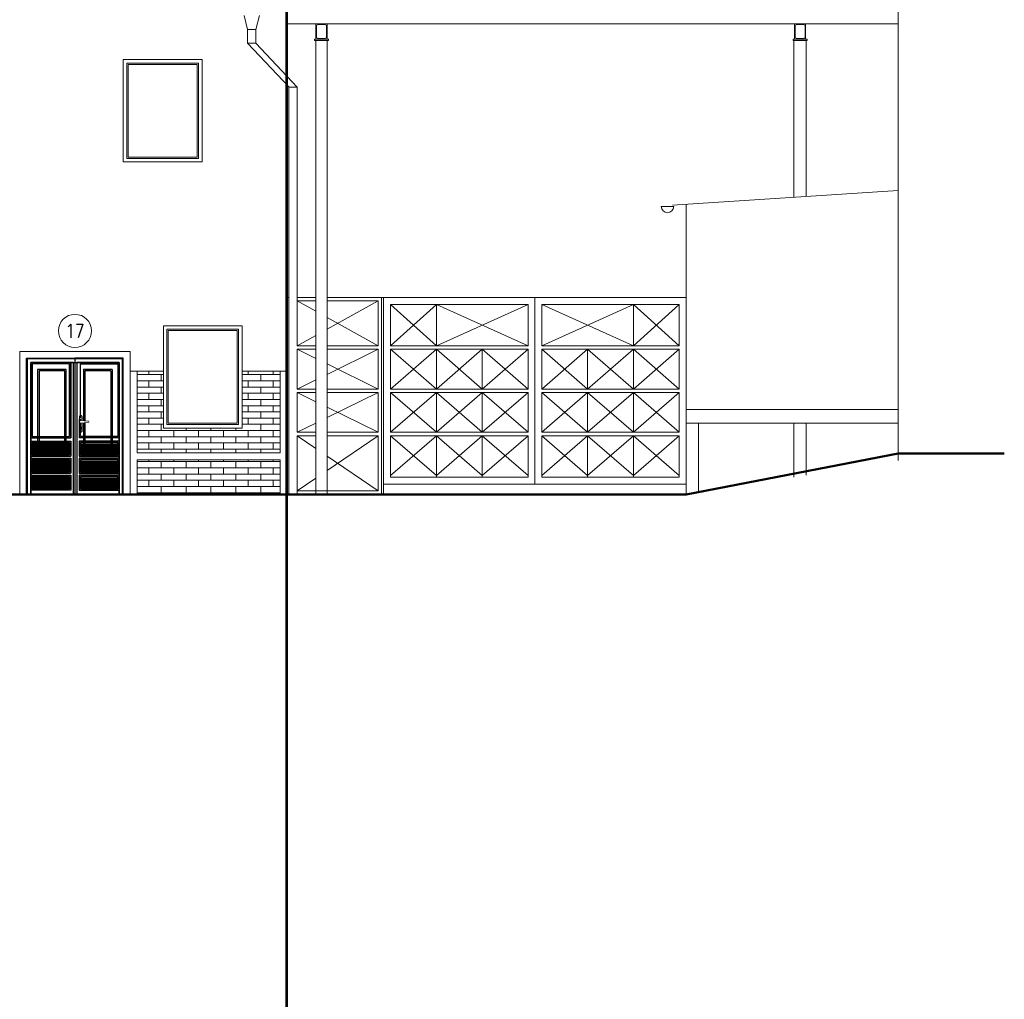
# Model space of a CAD drawing. Header units: millimetres. Extents: x -238874 to 551972, y -298952 to 658415.
# Tile 71 of 256: x 79278 to 93535, y -14363 to -186. Entities that reach past the tile are written whole.
import ezdxf
from ezdxf.enums import TextEntityAlignment as Align

# ---------------------------------------------------------------- set-up
doc = ezdxf.new("R2010")
doc.units = ezdxf.units.MM
doc.header["$LTSCALE"] = 20
doc.set_wipeout_variables(frame=1)
doc.layers.add('00_HEDVIKA_DEMOLICE', color=2, linetype='Continuous', lineweight=30, transparency=0.3)
for name, color, linetype, lineweight in [('CKBUBLINY', 1, 'Continuous', 18), ('CKBUBLINY_POPIS', 3, 'Continuous', 25), ('CKDVERE_', 120, 'Continuous', 25), ('NOSNÉ', 8, 'Continuous', 50), ('PRUCHODY', 7, 'Continuous', 18)]:
    doc.layers.add(name, color=color, linetype=linetype, lineweight=lineweight)
doc.layers.add('CKNETISK', color=116, linetype='Continuous', lineweight=18, plot=False)
doc.styles.get("Standard").update_dxf_attribs({"font": 'simplex.shx', "width": 0.8})

# ---------------------------------------------------------------- blocks, each defined once
blk = doc.blocks.new('*U3384')
at = {"color": 0, "linetype": 'ByBlock', "lineweight": -2}
blk.add_lwpolyline([(-50, 0), (0, 0), (0, 1910), (1280, 1910), (1280, 0), (1330, 0), (1330, 1960), (-50, 1960)], close=True, dxfattribs=at)
blk = doc.blocks.new('*U3383')
at = {"color": 0, "linetype": 'ByBlock', "lineweight": -2}
for p, q in [((0, 1910), (0, 0)), ((615, 1910), (0, 1910)), ((615, 1910), (615, 0)), ((615, 1910), (665, 1910)), ((665, 1910), (665, 0)), ((1280, 1910), (665, 1910)), ((1280, 0), (1280, 1910)), ((100, 1810), (100, 700)), ((515, 1810), (100, 1810)), ((120, 1790), (120, 720)), ((495, 1790), (120, 1790)), ((495, 720), (495, 1790)), ((515, 700), (515, 1810)), ((765, 1810), (765, 700)), ((1180, 1810), (765, 1810)), ((785, 1790), (785, 720)), ((1160, 1790), (785, 1790)), ((1160, 1790), (1160, 720)), ((1180, 1810), (1180, 700)), ((705, 1125), (705, 915)), ((735, 1135), (715, 1135)), ((832, 1057), (725, 1062)), ((725, 1038), (831, 1044)), ((745, 1061), (745, 1125)), ((745, 915), (745, 1039)), ((715, 905), (735, 905)), ((721, 948), (721, 960)), ((728, 960), (728, 948)), ((495, 720), (120, 720)), ((1160, 720), (785, 720)), ((515, 700), (100, 700)), ((1180, 700), (765, 700)), ((0, 0), (615, 0)), ((665, 0), (615, 0)), ((665, 0), (1280, 0))]:
    blk.add_line(p, q, dxfattribs=at)
for centre, radius, start, end in [((715, 1125), 10, 90, 180), ((727, 1050), 12.7, 100.1711, 259.8289), ((735, 1125), 10, 360, 90), ((833, 1050), 6.63, 255.2509, 94.1438), ((715, 915), 10, 180, 270.0546), ((725, 965), 5.71, 306.286, 230.4581), ((725, 948), 3.51, 180, 360), ((735, 915), 10, 270.0546, 360)]:
    blk.add_arc(centre, radius, start, end, dxfattribs=at)
blk.add_wipeout([(725, 1062), (720, 1061), (717, 1057), (714, 1053), (714, 1047), (716, 1043), (720, 1039), (725, 1038), (831, 1044), (834, 1044), (837, 1045), (839, 1048), (839, 1051), (838, 1054), (836, 1056), (833, 1057)], dxfattribs=at)
blk = doc.blocks.new('U220')
blk.add_lwpolyline([(0, 0), (0.08, 0), (0.08, 0.003299, 0.391021), (0.074018, 0.009779), (0.020503, 0.01406, -0.391021), (0.009, 0.02652), (0.009, 0.19348, -0.391021), (0.020503, 0.20594), (0.074018, 0.210221, 0.391021), (0.08, 0.216701), (0.08, 0.22), (0, 0.22)], format="xyb", close=True)
at = {"flags": 9}
for tag, p in [('M', (0.2, 1)), ('H', (0.5, 1)), ('YM', (0.5, 0.883333)), ('A', (0.5, 0.941667)), ('WY', (0.5, 0.925)), ('WZ', (0.5, 0.908333)), ('T', (0.5, 0.975)), ('S', (0.5, 0.983333)), ('SY', (0.5, 0.9)), ('G', (0.500026, 0.874858)), ('B', (0.5, 0.991667)), ('R1', (0.5, 0.966667)), ('R2', (0.5, 0.958333)), ('H1', (0.5, 0.95)), ('IY', (0.5, 0.933333)), ('IZ', (0.5, 0.916667)), ('EZ', (0.5, 0.891667)), ('L', (0.5, 0.866667))]:
    blk.add_attdef(tag, p, '', height=0.005, dxfattribs=at)
blk = doc.blocks.new('CK_BUBBLE_1_0_0')
at = {"color": 0, "linetype": 'ByBlock', "lineweight": -2}
blk.add_circle((0, 0), 1, dxfattribs=at)

msp = doc.modelspace()

# ---------------------------------------------------------------- hatches: boundary and pattern name
at = {"layer": 'PRUCHODY'}
h = msp.add_hatch(dxfattribs=at)
h.set_pattern_fill('ZDR', color=256, scale=1200, style=0)
h.set_pattern_definition([(0, (202827.59, -191441.685), (0, 90), []), (90, (202827.59, -191441.68), (-180, 90), [90, -90])])
h.paths.add_polyline_path([(82497.962, -6095.709), (81357.962, -6095.709), (81357.962, -5270.733), (80977.962, -5270.733), (80977.962, -6455.709), (83047.962, -6455.709), (83047.962, -5270.733), (82497.962, -5270.733)])
h.paths.add_polyline_path([(83047.962, -7055.709), (83047.962, -6555.709), (80977.962, -6555.709), (80977.962, -7055.709)])

# ---------------------------------------------------------------- linework, layer by layer
at = {"layer": '00_HEDVIKA_DEMOLICE'}
for p, q in [((79377.962, -5085.709), (80777.962, -5085.709)), ((79377.962, -7055.709), (79377.962, -5085.709)), ((79437.962, -6235.709), (80017.962, -6235.709)), ((80717.962, -6235.709), (80137.962, -6235.709)), ((79437.962, -6285.709), (80017.962, -6285.709)), ((79457.962, -6482.376), (79457.962, -6305.709)), ((79457.962, -6305.709), (79997.962, -6305.709)), ((79997.962, -6323.346), (79457.962, -6323.346)), ((79997.962, -6341.016), (79457.962, -6341.016)), ((79997.962, -6358.686), (79457.962, -6358.686)), ((79997.962, -6376.356), (79457.962, -6376.356)), ((79997.962, -6394.026), (79457.962, -6394.026)), ((79997.962, -6411.696), (79457.962, -6411.696)), ((79997.962, -6305.709), (79997.962, -6482.376)), ((80717.962, -6285.709), (80137.962, -6285.709)), ((80697.962, -6305.709), (80157.962, -6305.709)), ((80157.962, -6305.709), (80157.962, -6482.376)), ((80157.962, -6323.346), (80697.962, -6323.346)), ((80157.962, -6341.016), (80697.962, -6341.016)), ((80157.962, -6358.686), (80697.962, -6358.686)), ((80157.962, -6376.356), (80697.962, -6376.356)), ((80157.962, -6394.026), (80697.962, -6394.026)), ((80157.962, -6411.696), (80697.962, -6411.696)), ((80697.962, -6482.376), (80697.962, -6305.709)), ((79437.962, -6502.376), (80017.962, -6502.376)), ((79437.962, -6532.376), (80017.962, -6532.376)), ((79997.962, -6429.366), (79457.962, -6429.366)), ((79997.962, -6447.036), (79457.962, -6447.036)), ((79997.962, -6464.706), (79457.962, -6464.706)), ((79997.962, -6482.376), (79457.962, -6482.376)), ((79457.962, -6729.043), (79457.962, -6552.376)), ((79457.962, -6552.376), (79997.962, -6552.376)), ((79997.962, -6552.376), (79997.962, -6729.043)), ((80717.962, -6502.376), (80137.962, -6502.376)), ((80717.962, -6532.376), (80137.962, -6532.376)), ((80157.962, -6429.366), (80697.962, -6429.366)), ((80157.962, -6447.036), (80697.962, -6447.036)), ((80157.962, -6464.706), (80697.962, -6464.706)), ((80157.962, -6482.376), (80697.962, -6482.376)), ((80697.962, -6552.376), (80157.962, -6552.376)), ((80157.962, -6552.376), (80157.962, -6729.043)), ((80697.962, -6729.043), (80697.962, -6552.376)), ((79997.962, -6570.013), (79457.962, -6570.013)), ((79997.962, -6587.683), (79457.962, -6587.683)), ((79997.962, -6605.353), (79457.962, -6605.353)), ((79997.962, -6623.023), (79457.962, -6623.023)), ((79997.962, -6640.693), (79457.962, -6640.693)), ((79997.962, -6658.363), (79457.962, -6658.363)), ((79997.962, -6676.033), (79457.962, -6676.033)), ((79997.962, -6693.703), (79457.962, -6693.703)), ((80157.962, -6570.013), (80697.962, -6570.013)), ((80157.962, -6587.683), (80697.962, -6587.683)), ((80157.962, -6605.353), (80697.962, -6605.353)), ((80157.962, -6623.023), (80697.962, -6623.023)), ((80157.962, -6640.693), (80697.962, -6640.693)), ((80157.962, -6658.363), (80697.962, -6658.363)), ((80157.962, -6676.033), (80697.962, -6676.033)), ((80157.962, -6693.703), (80697.962, -6693.703)), ((79437.962, -6749.043), (80017.962, -6749.043)), ((79437.962, -6995.709), (79437.962, -6779.043)), ((79437.962, -6779.043), (80017.962, -6779.043)), ((79997.962, -6711.373), (79457.962, -6711.373)), ((79997.962, -6729.043), (79457.962, -6729.043)), ((79457.962, -6975.709), (79457.962, -6799.043)), ((79457.962, -6799.043), (79997.962, -6799.043)), ((79997.962, -6816.679), (79457.962, -6816.679)), ((79997.962, -6834.349), (79457.962, -6834.349)), ((79997.962, -6799.043), (79997.962, -6975.709)), ((80017.962, -6779.043), (80017.962, -6995.709)), ((80717.962, -6749.043), (80137.962, -6749.043)), ((80717.962, -6779.043), (80137.962, -6779.043)), ((80137.962, -6779.043), (80137.962, -6995.709)), ((80157.962, -6711.373), (80697.962, -6711.373)), ((80157.962, -6729.043), (80697.962, -6729.043)), ((80697.962, -6799.043), (80157.962, -6799.043)), ((80157.962, -6799.043), (80157.962, -6975.709)), ((80157.962, -6816.679), (80697.962, -6816.679)), ((80157.962, -6834.349), (80697.962, -6834.349)), ((80697.962, -6975.709), (80697.962, -6799.043)), ((80717.962, -6995.709), (80717.962, -6779.043)), ((79997.962, -6852.019), (79457.962, -6852.019)), ((79997.962, -6869.689), (79457.962, -6869.689)), ((79997.962, -6887.359), (79457.962, -6887.359)), ((79997.962, -6905.029), (79457.962, -6905.029)), ((79997.962, -6922.699), (79457.962, -6922.699)), ((79997.962, -6940.369), (79457.962, -6940.369)), ((79997.962, -6958.039), (79457.962, -6958.039)), ((79997.962, -6975.709), (79457.962, -6975.709)), ((80157.962, -6852.019), (80697.962, -6852.019)), ((80157.962, -6869.689), (80697.962, -6869.689)), ((80157.962, -6887.359), (80697.962, -6887.359)), ((80157.962, -6905.029), (80697.962, -6905.029)), ((80157.962, -6922.699), (80697.962, -6922.699)), ((80157.962, -6940.369), (80697.962, -6940.369)), ((80157.962, -6958.039), (80697.962, -6958.039)), ((80157.962, -6975.709), (80697.962, -6975.709)), ((80017.962, -6995.709), (79437.962, -6995.709)), ((80137.962, -6995.709), (80717.962, -6995.709))]:
    msp.add_line(p, q, dxfattribs=at)
for points in [[(80777.962, -5085.709), (80077.962, -5085.709), (80077.962, -7055.709), (80777.962, -7055.709)], [(80017.962, -5145.709), (79437.962, -5145.709), (79437.962, -6235.709), (80017.962, -6235.709)], [(79997.962, -5165.709), (79457.962, -5165.709), (79457.962, -6215.709), (79997.962, -6215.709)], [(79437.962, -6285.709), (80017.962, -6285.709), (80017.962, -6502.376), (79437.962, -6502.376)], [(79437.962, -6285.709), (80017.962, -6285.709), (80017.962, -6502.376), (79437.962, -6502.376)], [(80717.962, -6285.709), (80137.962, -6285.709), (80137.962, -6502.376), (80717.962, -6502.376)], [(80717.962, -6285.709), (80137.962, -6285.709), (80137.962, -6502.376), (80717.962, -6502.376)], [(79437.962, -6532.376), (80017.962, -6532.376), (80017.962, -6749.043), (79437.962, -6749.043)], [(79437.962, -6532.376), (80017.962, -6532.376), (80017.962, -6749.043), (79437.962, -6749.043)], [(80717.962, -6532.376), (80137.962, -6532.376), (80137.962, -6749.043), (80717.962, -6749.043)], [(80717.962, -6532.376), (80137.962, -6532.376), (80137.962, -6749.043), (80717.962, -6749.043)], [(79437.962, -6779.043), (80017.962, -6779.043), (80017.962, -6995.709), (79437.962, -6995.709)], [(80717.962, -6779.043), (80137.962, -6779.043), (80137.962, -6995.709), (80717.962, -6995.709)]]:
    msp.add_lwpolyline(points, close=True, dxfattribs=at)
for points in [[(79437.962, -6235.709), (79437.962, -5145.709), (80017.962, -5145.709), (80017.962, -6235.709)], [(80157.962, -5945.709), (80157.962, -5165.709), (80697.962, -5165.709), (80697.962, -6215.709), (80157.962, -6215.709), (80157.962, -5965.709)], [(80137.962, -5965.709), (80137.962, -6235.709)], [(79437.962, -6502.376), (79437.962, -6285.709)], [(80017.962, -6285.709), (80017.962, -6502.376)], [(80137.962, -6285.709), (80137.962, -6502.376)], [(80717.962, -6502.376), (80717.962, -6285.709)], [(79437.962, -6749.043), (79437.962, -6532.376)], [(80017.962, -6532.376), (80017.962, -6749.043)], [(80137.962, -6532.376), (80137.962, -6749.043)], [(80717.962, -6749.043), (80717.962, -6532.376)]]:
    msp.add_lwpolyline(points, dxfattribs=at)
at = {"layer": 'CKNETISK', "lineweight": 53}
msp.add_line((83147.962, -240764.395), (83147.962, 658415.336), dxfattribs=at)
at = {"layer": 'NOSNÉ'}
msp.add_line((88927.962, -7055.709), (67755.069, -7055.709), dxfattribs=at)
msp.add_lwpolyline([(88927.962, -7055.709), (91997.962, -6465.899), (93534.542, -6465.899)], dxfattribs=at)
at = {"layer": 'PRUCHODY'}
for p, q in [((83147.962, 6864.291), (83147.962, -1005.379)), ((91997.962, 427.651), (91997.962, -5605.709)), ((82577.962, -325.709), (82527.962, -125.709)), ((82697.962, -325.709), (82747.962, -125.709)), ((91997.962, -245.709), (83147.962, -245.709)), ((83456.296, -245.709), (83981.349, -245.709)), ((82697.962, -325.709), (82577.962, -325.709)), ((82577.962, -325.709), (82577.962, -525.709)), ((82697.962, -325.709), (82697.962, -525.709)), ((82697.962, -525.709), (82577.962, -525.709)), ((83177.962, -1164.007), (82577.962, -525.709)), ((82697.962, -525.709), (83296.778, -1164.007)), ((83567.962, -485.709), (83567.962, -7055.709)), ((83727.962, -485.709), (83727.962, -7055.709)), ((90487.962, -485.709), (90487.962, -2754.081)), ((90667.962, -485.709), (90667.962, -2742.354)), ((83147.962, -1132.092), (83147.962, -7055.709)), ((83176.778, -1164.007), (83176.778, -7055.709)), ((83176.778, -1164.007), (83296.778, -1164.007)), ((83296.778, -1164.007), (83296.778, -4905.709)), ((91997.962, -2655.709), (88727.962, -2868.739)), ((88747.962, -2888.739), (88567.962, -2888.739)), ((88927.962, -2855.709), (88927.962, -7055.709)), ((83176.778, -4205.709), (83147.962, -4205.709)), ((83176.778, -4205.709), (83147.962, -4205.709)), ((83567.962, -4205.709), (83296.778, -4205.709)), ((83567.962, -4205.709), (83296.778, -4205.709)), ((83567.962, -4255.709), (83296.778, -4255.709)), ((83296.778, -4255.709), (83567.962, -4406.215)), ((88927.962, -4205.709), (83727.962, -4205.709)), ((88927.962, -4205.709), (83727.962, -4205.709)), ((84467.962, -4255.709), (83727.962, -4255.709)), ((83727.962, -4666.405), (84467.962, -4255.709)), ((84467.962, -4255.709), (84467.962, -4905.709)), ((84517.962, -4205.709), (84517.962, -7055.709)), ((84547.962, -4205.709), (84547.962, -7055.709)), ((86737.962, -4205.709), (86737.962, -6905.709)), ((85311.295, -4305.709), (84647.962, -4905.709)), ((85311.295, -4905.709), (84647.962, -4305.709)), ((85311.295, -4905.709), (85311.295, -4305.709)), ((85311.295, -4905.709), (86637.962, -4305.709)), ((86637.962, -4905.709), (85311.295, -4305.709)), ((85311.295, -4905.709), (85311.295, -4305.709)), ((86637.962, -4305.709), (86637.962, -4905.709)), ((86837.962, -4305.709), (86837.962, -4905.709)), ((86837.962, -4905.709), (88164.629, -4305.709)), ((88164.629, -4905.709), (86837.962, -4305.709)), ((88164.629, -4905.709), (88164.629, -4305.709)), ((88164.629, -4905.709), (88827.962, -4305.709)), ((88164.629, -4305.709), (88827.962, -4905.709)), ((83727.962, -4495.014), (84467.962, -4905.709)), ((83296.778, -4905.709), (83567.962, -4755.204)), ((83567.962, -4905.709), (83296.778, -4905.709)), ((83296.778, -4955.709), (83567.962, -5088.849)), ((83567.962, -4955.709), (83296.778, -4955.709)), ((83296.778, -4955.709), (83296.778, -5530.709)), ((84467.962, -4905.709), (83727.962, -4905.709)), ((84467.962, -4955.709), (83727.962, -4955.709)), ((84467.962, -4955.709), (83727.962, -5319.017)), ((84467.962, -4955.709), (84467.962, -5530.709)), ((86637.962, -4905.709), (84647.962, -4905.709)), ((84647.962, -5530.709), (84647.962, -4955.709)), ((86637.962, -4955.709), (84647.962, -4955.709)), ((85311.295, -5530.709), (84647.962, -4955.709)), ((84647.962, -5530.709), (85311.295, -4955.709)), ((85311.295, -5530.709), (85311.295, -4955.709)), ((85311.295, -5530.709), (85974.629, -4955.709)), ((85974.629, -5530.709), (85311.295, -4955.709)), ((85311.295, -5530.709), (85311.295, -4955.709)), ((85974.629, -5530.709), (85974.629, -4955.709)), ((85974.629, -5530.709), (86637.962, -4955.709)), ((86637.962, -5530.709), (85974.629, -4955.709)), ((85974.629, -5530.709), (85974.629, -4955.709)), ((86637.962, -4955.709), (86637.962, -5530.709)), ((88827.962, -4905.709), (86837.962, -4905.709)), ((88827.962, -4955.709), (86837.962, -4955.709)), ((86837.962, -4955.709), (86837.962, -5530.709)), ((86837.962, -5530.709), (87501.295, -4955.709)), ((87501.295, -5530.709), (86837.962, -4955.709)), ((87501.295, -5530.709), (87501.295, -4955.709)), ((87501.295, -5530.709), (88164.629, -4955.709)), ((88164.629, -5530.709), (87501.295, -4955.709)), ((88164.629, -5530.709), (88164.629, -4955.709)), ((88164.629, -5530.709), (88827.962, -4955.709)), ((88827.962, -5530.709), (88164.629, -4955.709)), ((80877.962, -5270.733), (81357.962, -5270.733)), ((82497.962, -5270.733), (83147.962, -5270.733)), ((83047.962, -5270.733), (83047.962, -6455.709)), ((83727.962, -5167.402), (84467.962, -5530.709)), ((83567.962, -5397.57), (83296.778, -5530.709)), ((83567.962, -5530.709), (83296.778, -5530.709)), ((84467.962, -5530.709), (83727.962, -5530.709)), ((86637.962, -5530.709), (84647.962, -5530.709)), ((88827.962, -5530.709), (86837.962, -5530.709)), ((83296.778, -5580.709), (83567.962, -5713.849)), ((83567.962, -5580.709), (83296.778, -5580.709)), ((83296.778, -5580.709), (83296.778, -6155.709)), ((84467.962, -5580.709), (83727.962, -5580.709)), ((84467.962, -5580.709), (83727.962, -5944.017)), ((84467.962, -5580.709), (84467.962, -6155.709)), ((84647.962, -6155.709), (84647.962, -5580.709)), ((86637.962, -5580.709), (84647.962, -5580.709)), ((84647.962, -6155.709), (85311.295, -5580.709)), ((85311.295, -6155.709), (84647.962, -5580.709)), ((85311.295, -6155.709), (85311.295, -5580.709)), ((85311.295, -6155.709), (85974.629, -5580.709)), ((85974.629, -6155.709), (85311.295, -5580.709)), ((85311.295, -6155.709), (85311.295, -5580.709)), ((85974.629, -6155.709), (85974.629, -5580.709)), ((85974.629, -6155.709), (86637.962, -5580.709)), ((86637.962, -6155.709), (85974.629, -5580.709)), ((85974.629, -6155.709), (85974.629, -5580.709)), ((86637.962, -5580.709), (86637.962, -6155.709)), ((88827.962, -5580.709), (86837.962, -5580.709)), ((86837.962, -5580.709), (86837.962, -6155.709)), ((86837.962, -6155.709), (87501.295, -5580.709)), ((87501.295, -6155.709), (86837.962, -5580.709)), ((87501.295, -6155.709), (87501.295, -5580.709)), ((87501.295, -6155.709), (88164.629, -5580.709)), ((88164.629, -6155.709), (87501.295, -5580.709)), ((88164.629, -6155.709), (88164.629, -5580.709)), ((88164.629, -6155.709), (88827.962, -5580.709)), ((88827.962, -6155.709), (88164.629, -5580.709)), ((91997.962, -5605.709), (91997.962, -6564.915)), ((83727.962, -5792.402), (84467.962, -6155.709)), ((91997.962, -5825.709), (88927.962, -5825.709)), ((83567.962, -6022.57), (83296.778, -6155.709)), ((91997.962, -6025.709), (88927.962, -6025.709)), ((89107.962, -6025.709), (89107.962, -7026.933)), ((90487.962, -6025.709), (90487.962, -6806.316)), ((90667.962, -6025.709), (90667.962, -6777.539)), ((83567.962, -6155.709), (83296.778, -6155.709)), ((83296.778, -6205.709), (83567.962, -6390.947)), ((83567.962, -6205.709), (83296.778, -6205.709)), ((83296.778, -6205.709), (83296.778, -7055.709)), ((84467.962, -6155.709), (83727.962, -6155.709)), ((84467.962, -6205.709), (83727.962, -6205.709)), ((83727.962, -6711.181), (84467.962, -6205.709)), ((84467.962, -6205.709), (84467.962, -7005.709)), ((86637.962, -6155.709), (84647.962, -6155.709)), ((86637.962, -6205.709), (84647.962, -6205.709)), ((84647.962, -6780.709), (85311.295, -6205.709)), ((85311.295, -6780.709), (84647.962, -6205.709)), ((85311.295, -6805.709), (85311.295, -6205.709)), ((85311.295, -6780.709), (85974.629, -6205.709)), ((85974.629, -6780.709), (85311.295, -6205.709)), ((85311.295, -6805.709), (85311.295, -6205.709)), ((85974.629, -6805.709), (85974.629, -6205.709)), ((85974.629, -6780.709), (86637.962, -6205.709)), ((86637.962, -6780.709), (85974.629, -6205.709)), ((85974.629, -6805.709), (85974.629, -6205.709)), ((86637.962, -6205.709), (86637.962, -6805.709)), ((88827.962, -6155.709), (86837.962, -6155.709)), ((88827.962, -6205.709), (86837.962, -6205.709)), ((86837.962, -6205.709), (86837.962, -6805.709)), ((86837.962, -6780.709), (87501.295, -6205.709)), ((87501.295, -6780.709), (86837.962, -6205.709)), ((87501.295, -6805.709), (87501.295, -6205.709)), ((87501.295, -6780.709), (88164.629, -6205.709)), ((88164.629, -6780.709), (87501.295, -6205.709)), ((88164.629, -6805.709), (88164.629, -6205.709)), ((88164.629, -6780.709), (88827.962, -6205.709)), ((88827.962, -6780.709), (88164.629, -6205.709)), ((83047.962, -6455.709), (80977.962, -6455.709)), ((83047.962, -6555.709), (80977.962, -6555.709)), ((83047.962, -6555.709), (83047.962, -7055.709)), ((83727.962, -6500.238), (84467.962, -7005.709)), ((83296.778, -7005.709), (83567.962, -6820.472)), ((86637.962, -6805.709), (84647.962, -6805.709)), ((88827.962, -6805.709), (86837.962, -6805.709)), ((88927.962, -6905.709), (84547.962, -6905.709)), ((80777.962, -7055.709), (79377.962, -7055.709)), ((84467.962, -7005.709), (83296.778, -7005.709))]:
    msp.add_line(p, q, dxfattribs=at)
for points in [[(83747.962, -465.709), (83547.962, -465.709), (83547.962, -485.709), (83747.962, -485.709)], [(90677.962, -465.709), (90477.962, -465.709), (90477.962, -485.709), (90677.962, -485.709)], [(81917.962, -763.709), (80777.962, -763.709), (80777.962, -2243.709), (81917.962, -2243.709)], [(81867.962, -813.709), (80827.962, -813.709), (80827.962, -2193.709), (81867.962, -2193.709)], [(81847.962, -833.709), (80847.962, -833.709), (80847.962, -2173.709), (81847.962, -2173.709)], [(88927.962, -4205.709), (84547.962, -4205.709), (84547.962, -6905.709), (88927.962, -6905.709)], [(82497.962, -4615.709), (81357.962, -4615.709), (81357.962, -6095.709), (82497.962, -6095.709)], [(82447.962, -4665.709), (81407.962, -4665.709), (81407.962, -6045.709), (82447.962, -6045.709)], [(82427.962, -4685.709), (81427.962, -4685.709), (81427.962, -6025.709), (82427.962, -6025.709)]]:
    msp.add_lwpolyline(points, close=True, dxfattribs=at)
for points in [[(86637.962, -4305.709), (84647.962, -4305.709), (84647.962, -4905.709)], [(88827.962, -4905.709), (88827.962, -4305.709), (86837.962, -4305.709)], [(79277.962, -7055.709), (79277.962, -4985.709), (80877.962, -4985.709), (80877.962, -7055.709)], [(84647.962, -4955.709), (84647.962, -5530.709)], [(88827.962, -5530.709), (88827.962, -4955.709)], [(80977.962, -5270.733), (80977.962, -6455.709)], [(84647.962, -5580.709), (84647.962, -6155.709)], [(88827.962, -6155.709), (88827.962, -5580.709)], [(84647.962, -6205.709), (84647.962, -6805.709), (86637.962, -6805.709)], [(86837.962, -6805.709), (88827.962, -6805.709), (88827.962, -6205.709)], [(80977.962, -6555.709), (80977.962, -7055.709)]]:
    msp.add_lwpolyline(points, dxfattribs=at)
msp.add_arc((88657.962, -2888.739), 90, 180, 0, dxfattribs=at)

# ---------------------------------------------------------------- block references
at = {"layer": 'CKBUBLINY'}
ref = msp.add_blockref('CK_BUBBLE_1_0_0', (80077.962, -4689.914), dxfattribs=dict(at, xscale=240, yscale=240, zscale=240))
ref.add_attrib('NUM1', '17', dxfattribs={"layer": 'CKBUBLINY_POPIS', "height": 200, "width": 0.8, "flags": 8}).set_placement((80077.962, -4689.914), align=Align.MIDDLE_CENTER)
at = {"layer": 'CKDVERE_'}
msp.add_blockref('*U3384', (79437.962, -7055.709), dxfattribs=at)
at = {"layer": 'PRUCHODY', "yscale": 1000, "zscale": 1000}
for p, xscale in [((83567.962, -465.709), 1000), ((83727.962, -465.709), -1000), ((90497.962, -465.709), 1000), ((90657.962, -465.709), -1000)]:
    msp.add_blockref('U220', p, dxfattribs=dict(at, xscale=xscale))

# ---------------------------------------------------------------- next in the draw order: block references
at = {"layer": 'CKDVERE_'}
msp.add_blockref('*U3383', (79437.962, -7055.709), dxfattribs=at)

doc.saveas('drawing.dxf')
